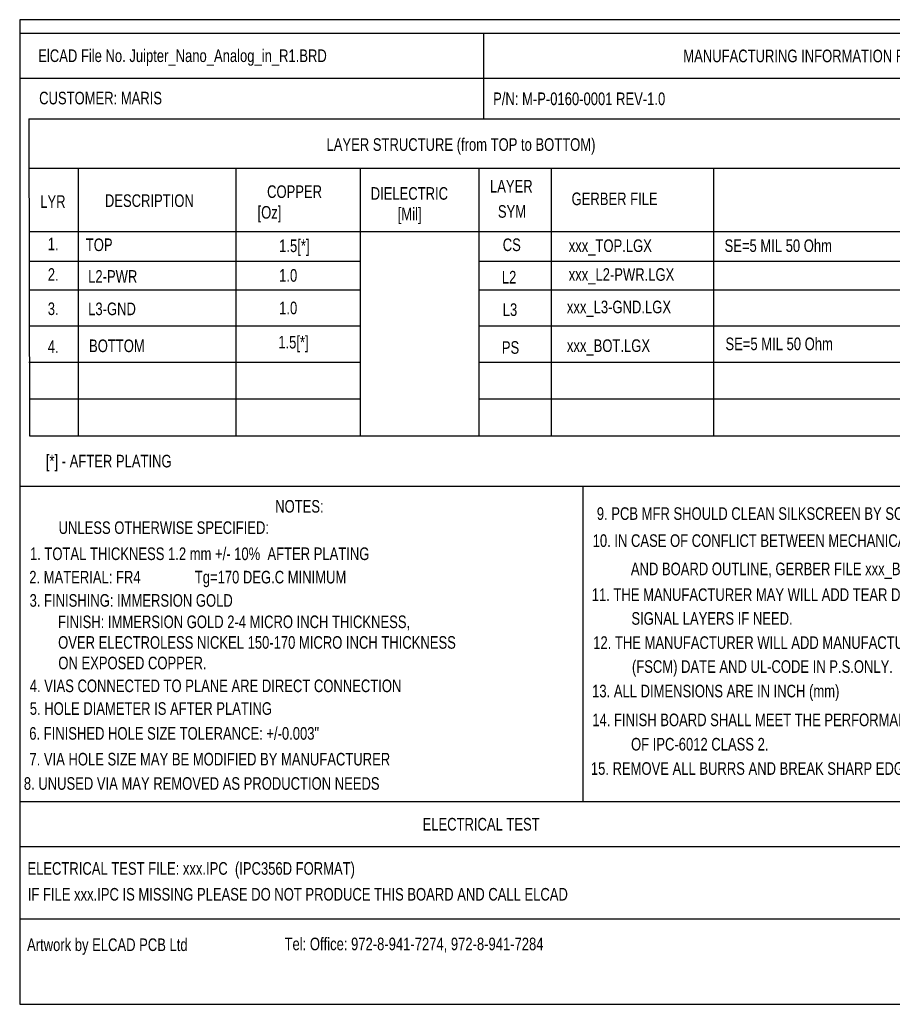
# Model space of a CAD drawing. Extents: x -24 to 281, y -33 to 262.
# Tile 6 of 7: x -18 to 105, y 124 to 262. Entities that reach past the tile are written whole.
import ezdxf

# ---------------------------------------------------------------- set-up
doc = ezdxf.new("R2010")
doc.units = 0
doc.layers.add('BG_DIMENSION', color=7, linetype='CONTINUOUS')

msp = doc.modelspace()

# ---------------------------------------------------------------- linework, layer by layer
at = {"layer": 'BG_DIMENSION'}
msp.add_lwpolyline([(-18.0975, 123.6345), (267.0175, 123.6345), (267.0175, 262.4455), (-18.0975, 262.4455)], close=True, dxfattribs=at)
for points in [[(-18.0975, 260.5405), (190.0555, 260.5405)], [(47.3075, 260.5405), (47.3075, 248.4755)], [(-18.0975, 254.1905), (190.0555, 254.1905)], [(-16.8275, 248.4755), (190.0555, 248.4755)], [(-16.8275, 248.4755), (-16.7005, 203.7715)], [(-16.8275, 241.4905), (156.5275, 241.4905)], [(-9.8425, 241.4905), (-9.8425, 203.7715)], [(12.3825, 241.4905), (12.3825, 203.7715)], [(29.9085, 241.4905), (29.9085, 203.7715), (46.6725, 203.7715), (46.6725, 241.4905)], [(56.8325, 241.4905), (56.8325, 203.7715)], [(79.6925, 241.4905), (79.6925, 203.7715)], [(-16.8275, 232.6005), (190.0555, 232.6005)], [(-16.8275, 228.4095), (29.9085, 228.4095)], [(46.6725, 228.4095), (190.0555, 228.4095)], [(-16.8275, 224.3455), (29.9085, 224.3455)], [(46.6725, 224.3455), (190.0555, 224.3455)], [(-16.8275, 219.2655), (29.9085, 219.2655)], [(46.6725, 219.2655), (190.0555, 219.2655)], [(-16.8275, 214.1855), (29.9085, 214.1855)], [(46.6725, 214.1855), (190.0555, 214.1855)], [(-16.7005, 208.9785), (29.9085, 208.9785)], [(46.6725, 208.9785), (190.0555, 208.9785)], [(-16.7005, 203.7715), (30.0355, 203.7715)], [(46.6725, 203.7715), (190.0555, 203.7715)], [(-18.0975, 196.6595), (267.0175, 196.6595)], [(61.2775, 196.6595), (61.2775, 152.2095)], [(-18.0975, 152.2095), (267.0175, 152.2095)], [(-18.0975, 145.8595), (147.1295, 145.8595)], [(-18.0975, 135.6995), (147.1295, 135.6995)]]:
    msp.add_lwpolyline(points, dxfattribs=at)

# ---------------------------------------------------------------- texts
at = {"layer": 'BG_DIMENSION', "width": 0.771429}
for s, p in [('ElCAD File No. Juipter_Nano_Analog_in_R1.BRD', (-15.4813, 256.4765)), ('MANUFACTURING INFORMATION FOR PCB', (75.4507, 256.4511)), ('CUSTOMER: MARIS', (-15.3543, 250.5075)), (' P/N: M-P-0160-0001 REV-1.0', (48.133, 250.4059)), ('LAYER STRUCTURE (from TOP to BOTTOM)', (25.1587, 243.9543)), ('COPPER', (16.7767, 237.316434)), ('DIELECTRIC', (31.3817, 237.062434)), ('LAYER', (48.1965, 238.078434)), ('LYR', (-15.2019, 235.919434)), ('DESCRIPTION', (-6.0833, 236.046434)), ('GERBER FILE', (59.7027, 236.300434)), ('   [Oz]', (13.9065, 234.395434)), ('[Mil]', (35.1917, 234.166834)), ('SYM', (49.3141, 234.522434)), ('1.', (-14.1351, 229.950434)), ('TOP', (-8.7757, 229.823434)), ('1.5[*]', (18.4785, 229.6795)), ('CS', (49.9999, 229.823434)), ('xxx_TOP.LGX', (59.2963, 229.696434)), ('SE=5 MIL 50 Ohm', (81.2673, 229.696434)), ('2.', (-14.1351, 225.632434)), ('L2-PWR', (-8.4455, 225.3615)), ('1.0', (18.4785, 225.505434)), ('L2', (49.8729, 225.251434)), ('xxx_L2-PWR.LGX', (59.2963, 225.632434)), ('3.', (-14.1351, 220.806434)), ('L3-GND', (-8.4455, 220.7895)), ('1.0', (18.4785, 220.9165)), ('L3', (49.9999, 220.679434)), ('xxx_L3-GND.LGX', (59.0423, 221.060434)), ('1.5[*]', (18.3515, 216.0905)), ('4.', (-14.1351, 215.472434)), ('BOTTOM', (-8.3185, 215.5825)), ('PS', (49.8729, 215.345434)), ('xxx_BOT.LGX', (59.0423, 215.599434)), ('SE=5 MIL 50 Ohm', (81.3943, 215.853434)), ('[*] - AFTER PLATING', (-14.4145, 199.3265)), ('NOTES:', (17.9197, 192.9511)), (' 9. PCB MFR SHOULD CLEAN SILKSCREEN BY SOLDER MASK', (62.7507, 191.926634)), ('UNLESS OTHERWISE SPECIFIED:', (-12.6111, 189.945434)), ('10. IN CASE OF CONFLICT BETWEEN MECHANICAL DIMENSIONS', (62.6745, 188.116634)), ('1. TOTAL THICKNESS 1.2 mm +/- 10%  AFTER PLATING', (-16.6497, 186.262434)), ('2. MATERIAL: FR4', (-16.7513, 182.960434)), ('Tg=170 DEG.C MINIMUM', (6.5913, 182.9689)), ('AND BOARD OUTLINE, GERBER FILE xxx_BRD.LGX IS GOVERN', (68.0593, 184.128834)), ('11. THE MANUFACTURER MAY WILL ADD TEAR DROPS IN ALL', (62.5475, 180.496634)), ('3. FINISHING: IMMERSION GOLD', (-16.7005, 179.683834)), ('FINISH: IMMERSION GOLD 2-4 MICRO INCH THICKNESS,', (-12.6873, 176.6697)), ('SIGNAL LAYERS IF NEED.', (68.1355, 177.143834)), ('OVER ELECTROLESS NICKEL 150-170 MICRO INCH THICKNESS', (-12.6746, 173.7614)), ('12. THE MANUFACTURER WILL ADD MANUFACTURER CODE,', (62.7507, 173.740234)), ('ON EXPOSED COPPER.', (-12.6492, 170.8658)), ('(FSCM) DATE AND UL-CODE IN P.S.ONLY.', (68.2117, 170.362034)), ('4. VIAS CONNECTED TO PLANE ARE DIRECT CONNECTION', (-16.6751, 167.644234)), ('13. ALL DIMENSIONS ARE IN INCH (mm)', (62.5983, 166.907634)), ('5. HOLE DIAMETER IS AFTER PLATING', (-16.6751, 164.443834)), ('14. FINISH BOARD SHALL MEET THE PERFORMANCE REQUIREMENTS', (62.6237, 162.843634)), ('6. FINISHED HOLE SIZE TOLERANCE: +/-0.003"', (-16.7513, 160.938634)), ('OF IPC-6012 CLASS 2.', (68.0847, 159.414634)), ('7. VIA HOLE SIZE MAY BE MODIFIED BY MANUFACTURER', (-16.7259, 157.306434)), ('15. REMOVE ALL BURRS AND BREAK SHARP EDGES .015 INCH MAXIMUM.', (62.4205, 155.985634)), (' 8. UNUSED VIA MAY REMOVED AS PRODUCTION NEEDS', (-18.0213, 153.877434)), ('ELECTRICAL TEST', (38.6969, 148.137034)), ('ELECTRICAL TEST FILE: xxx.IPC  (IPC356D FORMAT)', (-17.0053, 141.8971)), ('IF FILE xxx.IPC IS MISSING PLEASE DO NOT PRODUCE THIS BOARD AND CALL ELCAD', (-16.9545, 138.256434)), ('Artwork by ELCAD PCB Ltd', (-17.0561, 131.144434)), ('Tel: Office: 972-8-941-7274, 972-8-941-7284', (19.2405, 131.2545))]:
    msp.add_text(s, height=1.778, dxfattribs=at).set_placement(p)

doc.saveas('drawing.dxf')
